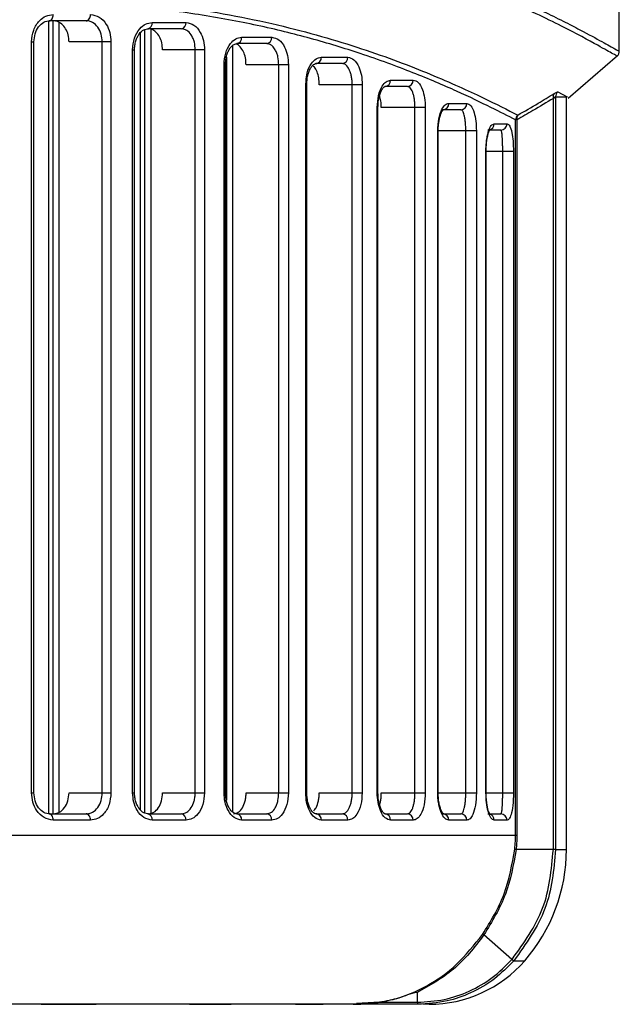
# Model space of a CAD drawing. Header units: millimetres. Extents: x 131 to 434, y 5 to 217.
# Tile 5 of 10: x 236 to 264, y 8 to 55. Entities that reach past the tile are written whole.
import ezdxf

# ---------------------------------------------------------------- set-up
doc = ezdxf.new("R2010")
doc.units = ezdxf.units.MM

msp = doc.modelspace()

# ---------------------------------------------------------------- linework, layer by layer
at = {"color": 7, "linetype": 'Continuous', "lineweight": 25}
for p, q in [((263.959, 53.121), (263.959, 83.181)), ((236.983, 54.543), (236.983, 17.094)), ((238.772, 54.556), (237.019, 54.556)), ((237.186, 54.556), (237.186, 17.081)), ((237.479, 54.476), (237.479, 17.152)), ((241.89, 54.478), (243.485, 54.478)), ((241.326, 53.979), (241.326, 17.28)), ((241.529, 54.138), (241.529, 17.121)), ((243.264, 54.178), (241.676, 54.178)), ((241.822, 54.159), (241.822, 17.081)), ((236.188, 18.081), (236.188, 53.556)), ((236.188, 53.556), (236.302, 53.556)), ((236.302, 18.081), (236.302, 53.556)), ((239.94, 53.556), (237.958, 53.556)), ((239.524, 18.081), (239.524, 53.556)), ((239.94, 53.556), (239.94, 18.081)), ((246.114, 53.777), (247.542, 53.777)), ((240.961, 18.081), (240.961, 53.178)), ((240.961, 53.178), (241.052, 53.178)), ((241.052, 18.081), (241.052, 53.178)), ((244.36, 53.178), (242.377, 53.178)), ((243.922, 18.081), (243.922, 53.178)), ((244.36, 53.178), (244.36, 18.081)), ((245.686, 53.378), (245.686, 17.18)), ((247.302, 53.477), (245.881, 53.477)), ((245.393, 52.837), (245.393, 17.721)), ((249.877, 52.834), (251.131, 52.834)), ((261.541, 50.907), (263.88, 52.915)), ((245.28, 18.081), (245.28, 52.477)), ((245.28, 52.477), (245.35, 52.477)), ((245.35, 18.081), (245.35, 52.477)), ((248.322, 52.477), (246.324, 52.477)), ((247.866, 18.081), (247.866, 52.477)), ((248.322, 52.477), (248.322, 18.081)), ((250.873, 52.534), (249.625, 52.534)), ((249.139, 51.534), (249.161, 51.703)), ((253.153, 51.752), (254.22, 51.752)), ((249.139, 18.081), (249.139, 51.534)), ((249.139, 51.534), (249.191, 51.534)), ((249.191, 18.081), (249.191, 51.534)), ((251.811, 51.534), (249.782, 51.534)), ((251.338, 18.081), (251.338, 51.534)), ((251.811, 51.534), (251.811, 18.081)), ((253.948, 51.452), (252.886, 51.452)), ((261.054, 51.192), (261.491, 50.963)), ((260.842, 15.395), (260.842, 50.892)), ((260.949, 50.966), (260.949, 15.395)), ((260.949, 50.966), (261.491, 50.963)), ((261.459, 15.395), (261.459, 50.962)), ((261.496, 50.96), (261.459, 50.96)), ((261.494, 50.962), (261.491, 50.963)), ((252.519, 18.081), (252.519, 50.452)), ((252.519, 50.452), (252.554, 50.452)), ((252.554, 18.081), (252.554, 50.452)), ((254.791, 50.452), (252.713, 50.452)), ((254.304, 18.081), (254.304, 50.452)), ((254.791, 50.452), (254.791, 18.081)), ((256.473, 50.355), (255.619, 50.355)), ((255.9, 50.655), (256.758, 50.655)), ((259.056, 16.081), (259.056, 49.875)), ((259.118, 49.875), (259.056, 49.875)), ((259.118, 49.875), (259.118, 16.081)), ((255.379, 18.081), (255.379, 49.355)), ((257.206, 49.355), (255.379, 49.355)), ((255.401, 18.081), (255.401, 49.355)), ((256.707, 18.081), (256.707, 49.355)), ((257.206, 49.355), (257.206, 18.081)), ((258.363, 49.387), (257.754, 49.387)), ((258.045, 49.687), (258.657, 49.687)), ((257.657, 18.081), (257.657, 48.387)), ((258.957, 48.387), (257.657, 48.387)), ((257.668, 18.081), (257.668, 48.387)), ((258.45, 18.081), (258.45, 48.387)), ((258.957, 48.387), (258.957, 18.081)), ((236.188, 18.081), (236.302, 18.081)), ((237.958, 18.081), (239.94, 18.081)), ((240.961, 18.081), (241.052, 18.081)), ((242.377, 18.081), (244.36, 18.081)), ((245.28, 18.081), (245.35, 18.081)), ((246.324, 18.081), (248.322, 18.081)), ((249.139, 18.081), (249.191, 18.081)), ((249.782, 18.081), (251.811, 18.081)), ((252.519, 18.081), (252.554, 18.081)), ((252.713, 18.081), (254.791, 18.081)), ((255.379, 18.081), (257.206, 18.081)), ((257.657, 18.081), (258.957, 18.081)), ((237.019, 17.081), (238.772, 17.081)), ((238.971, 16.781), (237.21, 16.781)), ((241.676, 17.081), (243.264, 17.081)), ((243.485, 16.781), (241.89, 16.781)), ((245.881, 17.081), (247.302, 17.081)), ((247.542, 16.781), (246.114, 16.781)), ((249.625, 17.081), (250.873, 17.081)), ((251.131, 16.781), (249.877, 16.781)), ((252.886, 17.081), (253.948, 17.081)), ((254.22, 16.781), (253.153, 16.781)), ((255.619, 17.081), (256.473, 17.081)), ((256.758, 16.781), (255.9, 16.781)), ((257.754, 17.081), (258.363, 17.081)), ((258.657, 16.781), (258.045, 16.781)), ((135.8, 16.081), (259.118, 16.081)), ((260.842, 15.395), (259.082, 15.395)), ((258.886, 10.2), (257.564, 11.362)), ((258.974, 10.14), (259.491, 10.14)), ((254.417, 8.179), (254.417, 8.639)), ((238.768, 8.081), (231.047, 8.081)), ((237.414, 8.087), (238.929, 8.087)), ((244.927, 8.081), (239.236, 8.081)), ((244.337, 8.087), (245.469, 8.087)), ((245.446, 8.087), (245.469, 8.087)), ((245.576, 8.082), (245.6, 8.081)), ((245.607, 8.083), (245.6, 8.081)), ((249.01, 8.081), (245.6, 8.081)), ((249.212, 8.087), (249.911, 8.087)), ((254.417, 8.081), (249.86, 8.081)), ((252.62, 8.179), (251.535, 8.123)), ((252.62, 8.179), (254.417, 8.179)), ((254.967, 8.081), (254.674, 8.081))]:
    msp.add_line(p, q, dxfattribs=at)
at = {"color": 7, "linetype": 'Continuous', "lineweight": 25, "flags": 128}
for points in [[(237.019, 54.556), (237.057, 54.562), (237.092, 54.579), (237.125, 54.607), (237.154, 54.644), (237.178, 54.69), (237.196, 54.741), (237.206, 54.798), (237.21, 54.856)], [(238.772, 54.556), (238.811, 54.562), (238.848, 54.579), (238.883, 54.607), (238.913, 54.644), (238.938, 54.69), (238.956, 54.741), (238.967, 54.798), (238.971, 54.856)], [(237.21, 16.781), (237.206, 16.84), (237.196, 16.896), (237.178, 16.948), (237.154, 16.993), (237.125, 17.031), (237.092, 17.058), (237.057, 17.075), (237.019, 17.081)], [(238.971, 16.781), (238.967, 16.84), (238.956, 16.896), (238.938, 16.948), (238.913, 16.993), (238.883, 17.031), (238.848, 17.058), (238.811, 17.075), (238.772, 17.081)]]:
    msp.add_lwpolyline(points, dxfattribs=at)
at = {"color": 7, "linetype": 'Continuous', "lineweight": 25}
for centre, radius, start, end in [((241.624, 54.441), 0.268, 281.2271, 7.9558), ((243.217, 54.444), 0.27, 279.9517, 7.3116), ((245.843, 53.748), 0.273, 277.9885, 6.211), ((247.269, 53.75), 0.275, 276.9905, 5.5967), ((249.599, 52.812), 0.279, 275.455, 4.573), ((250.85, 52.815), 0.281, 274.6765, 4.0148), ((252.868, 51.737), 0.285, 273.4856, 3.1057), ((253.933, 51.739), 0.287, 272.8876, 2.6222), ((261.252, 50.963), 0.303, 130.8393, 179.4872), ((261.078, 50.967), 0.248, 142.1096, 197.4224), ((255.609, 50.645), 0.291, 271.9869, 1.8578), ((256.465, 50.647), 0.293, 271.5452, 1.466), ((259.361, 49.871), 0.305, 131.0179, 179.1066), ((259.368, 49.945), 0.259, 143.0531, 195.5656), ((257.746, 49.685), 0.299, 283.7287, 0.537), ((258.36, 49.684), 0.297, 270.6096, 0.5969), ((241.624, 16.818), 0.268, 352.0442, 78.7729), ((243.217, 16.815), 0.27, 352.6884, 80.0483), ((245.843, 16.811), 0.273, 353.789, 82.0115), ((247.269, 16.808), 0.275, 354.4033, 83.0095), ((249.599, 16.803), 0.279, 355.427, 84.545), ((250.85, 16.801), 0.281, 355.9852, 85.3235), ((252.868, 16.797), 0.285, 356.8943, 86.5144), ((253.933, 16.794), 0.287, 357.3778, 87.1124), ((255.609, 16.791), 0.291, 358.1422, 88.0131), ((256.465, 16.789), 0.293, 358.534, 88.4548), ((257.747, 16.785), 0.298, 359.283, 74.6204), ((258.36, 16.784), 0.297, 359.4031, 89.3904), ((253.459, 15.395), 8, 318.9396, 0), ((254.967, 14.081), 6, 270, 318.9396), ((259.704, 11.141), 1.239, 228.9884, 233.8751), ((254.71, 8.167), 0.284, 177.5907, 197.5665)]:
    msp.add_arc(centre, radius, start, end, dxfattribs=at)
for points, knots in [([(175.996, 57.275), (177.255, 57.149), (179.772, 56.896), (183.661, 56.569), (187.56, 56.31), (191.505, 56.128), (195.441, 56.035), (199.404, 56.034), (203.365, 56.127), (206.924, 56.289), (210.153, 56.494), (213.027, 56.715), (215.403, 56.927), (217.269, 57.108), (218.549, 57.236), (219.819, 57.368), (221.125, 57.507), (222.8, 57.689), (224.495, 57.875), (226.311, 58.076), (227.932, 58.251), (229.691, 58.436), (231.369, 58.601), (233.075, 58.756), (234.716, 58.886), (237.252, 59.051), (240.519, 59.159), (244.391, 59.062), (247.27, 58.786), (249.344, 58.472), (250.72, 58.219), (252.035, 57.932), (253.287, 57.616), (254.455, 57.284), (255.586, 56.927), (256.824, 56.497), (258.096, 56.006), (259.326, 55.484), (260.389, 54.995), (261.321, 54.538), (262.311, 54.026), (263.19, 53.544), (263.837, 53.183), (263.918, 53.142), (263.959, 53.121)], [0, 0, 0, 0, 0.031417, 0.062805, 0.094825, 0.12527, 0.156809, 0.188059, 0.218909, 0.250625, 0.272858, 0.296511, 0.320336, 0.331184, 0.342784, 0.352299, 0.363111, 0.375852, 0.395079, 0.406938, 0.423449, 0.438066, 0.454322, 0.469348, 0.485518, 0.5008, 0.542618, 0.583504, 0.625019, 0.642666, 0.660632, 0.678471, 0.696206, 0.714268, 0.731235, 0.750226, 0.777188, 0.801645, 0.826009, 0.850715, 0.875387, 0.917528, 0.958008, 1, 1, 1, 1]), ([(263.826, 52.908), (263.799, 52.922), (263.74, 52.952), (262.935, 53.403), (261.36, 54.263), (258.762, 55.505), (255.622, 56.713), (252.187, 57.697), (248.664, 58.396), (244.74, 58.823), (240.451, 58.941), (235.814, 58.765), (230.879, 58.336), (225.699, 57.771), (219.705, 57.095), (212.838, 56.415), (205.096, 55.878), (199.853, 55.813), (197.23, 55.78)], [0, 0, 0, 0, 0.049457, 0.105218, 0.179498, 0.254475, 0.329028, 0.384984, 0.441172, 0.496749, 0.552121, 0.607871, 0.664032, 0.719767, 0.775457, 0.850305, 0.925095, 1, 1, 1, 1]), ([(259.056, 49.875), (258.7, 50.059), (257.989, 50.425), (256.339, 51.214), (254.282, 52.095), (251.936, 52.962), (249.441, 53.725), (246.886, 54.356), (244.12, 54.872), (241.106, 55.251), (238.05, 55.445), (235.027, 55.496), (232.05, 55.437), (228.992, 55.27), (225.925, 55.041), (222.616, 54.758), (219.095, 54.444), (215.398, 54.128), (211.866, 53.859), (208.329, 53.632), (204.703, 53.46), (201.051, 53.354), (197.316, 53.316), (193.431, 53.36), (189.376, 53.491), (186.145, 53.661), (183.746, 53.816), (182.194, 53.925), (180.705, 54.038), (179.229, 54.156), (177.658, 54.287), (175.809, 54.447), (173.94, 54.611), (172.298, 54.756), (170.838, 54.884), (169.392, 55.004), (167.842, 55.126), (166.323, 55.236), (164.424, 55.354), (162.149, 55.457), (159.57, 55.492), (157.208, 55.447), (155.044, 55.332), (153.088, 55.158), (151.199, 54.916), (149.42, 54.619), (147.703, 54.267), (146.142, 53.889), (144.622, 53.464), (143.127, 52.995), (141.667, 52.478), (140.306, 51.947), (139.123, 51.446), (138.082, 50.974), (137.192, 50.549), (136.432, 50.17), (136.05, 49.973), (135.862, 49.875)], [0, 0, 0, 0, 0.031376, 0.06261, 0.093948, 0.125308, 0.150957, 0.175668, 0.200471, 0.225133, 0.250207, 0.270852, 0.291012, 0.31235, 0.332308, 0.350665, 0.375021, 0.397266, 0.417241, 0.437488, 0.458941, 0.479766, 0.499972, 0.522602, 0.546008, 0.569411, 0.578446, 0.587908, 0.596662, 0.604794, 0.614191, 0.624852, 0.638292, 0.648473, 0.655397, 0.665722, 0.675943, 0.685256, 0.695424, 0.713614, 0.731488, 0.749629, 0.765241, 0.780735, 0.796054, 0.812161, 0.827199, 0.843417, 0.857834, 0.874605, 0.893384, 0.91111, 0.929488, 0.946749, 0.964425, 0.982421, 1, 1, 1, 1]), ([(197.24, 53.587), (199.679, 53.613), (204.579, 53.665), (211.824, 54.087), (218.869, 54.664), (225.623, 55.274), (231.992, 55.719), (237.893, 55.739), (243.23, 55.295), (247.917, 54.407), (251.909, 53.25), (255.142, 52.019), (257.671, 50.864), (258.664, 50.355), (259.161, 50.101)], [0, 0, 0, 0, 0.082766, 0.166311, 0.249538, 0.332695, 0.416463, 0.499377, 0.58239, 0.66618, 0.749386, 0.832914, 0.916439, 1, 1, 1, 1]), ([(236.188, 53.556), (236.207, 53.748), (236.247, 54.131), (236.524, 54.557), (236.86, 54.811), (237.093, 54.841), (237.21, 54.856)], [0, 0, 0, 0, 0.279515, 0.558817, 0.778892, 1, 1, 1, 1]), ([(236.302, 53.556), (236.313, 53.689), (236.336, 53.956), (236.511, 54.289), (236.761, 54.522), (236.956, 54.548), (237.054, 54.561)], [0, 0, 0, 0, 0.24482, 0.492883, 0.744281, 1, 1, 1, 1]), ([(237.958, 53.556), (237.95, 53.669), (237.934, 53.893), (237.806, 54.193), (237.618, 54.419), (237.409, 54.539), (237.269, 54.551), (237.214, 54.556)], [0, 0, 0, 0, 0.21436, 0.428718, 0.643147, 0.857783, 1, 1, 1, 1]), ([(239.524, 53.556), (239.513, 53.683), (239.492, 53.938), (239.326, 54.271), (239.12, 54.461), (238.927, 54.544), (238.824, 54.552), (238.772, 54.556)], [0, 0, 0, 0, 0.240739, 0.48737, 0.739983, 0.869217, 1, 1, 1, 1]), ([(238.971, 54.856), (239.114, 54.832), (239.399, 54.783), (239.716, 54.437), (239.906, 54.008), (239.929, 53.707), (239.94, 53.556)], [0, 0, 0, 0, 0.279617, 0.558938, 0.778949, 1, 1, 1, 1]), ([(240.961, 53.178), (240.979, 53.369), (241.015, 53.751), (241.265, 54.178), (241.571, 54.433), (241.783, 54.463), (241.89, 54.478)], [0, 0, 0, 0, 0.27955, 0.558855, 0.778907, 1, 1, 1, 1]), ([(243.485, 54.478), (243.614, 54.454), (243.872, 54.405), (244.158, 54.059), (244.329, 53.63), (244.349, 53.329), (244.36, 53.178)], [0, 0, 0, 0, 0.279616, 0.558944, 0.778953, 1, 1, 1, 1]), ([(241.052, 53.178), (241.056, 53.253), (241.062, 53.402), (241.111, 53.608), (241.182, 53.789), (241.301, 53.985), (241.484, 54.155), (241.639, 54.174), (241.715, 54.183)], [0, 0, 0, 0, 0.137585, 0.271577, 0.401412, 0.528337, 0.77003, 1, 1, 1, 1]), ([(242.377, 53.178), (242.37, 53.29), (242.355, 53.515), (242.241, 53.814), (242.071, 54.041), (241.883, 54.161), (241.757, 54.173), (241.707, 54.178)], [0, 0, 0, 0, 0.214281, 0.428554, 0.643031, 0.857851, 1, 1, 1, 1]), ([(243.922, 53.178), (243.914, 53.302), (243.901, 53.493), (243.821, 53.728), (243.711, 53.936), (243.524, 54.133), (243.351, 54.163), (243.264, 54.178)], [0, 0, 0, 0, 0.235859, 0.364853, 0.500903, 0.75041, 1, 1, 1, 1]), ([(245.28, 52.477), (245.296, 52.669), (245.328, 53.052), (245.555, 53.478), (245.829, 53.732), (246.019, 53.762), (246.114, 53.777)], [0, 0, 0, 0, 0.279526, 0.558819, 0.778889, 1, 1, 1, 1]), ([(247.542, 53.777), (247.657, 53.753), (247.886, 53.705), (248.141, 53.36), (248.295, 52.931), (248.313, 52.629), (248.322, 52.477)], [0, 0, 0, 0, 0.279672, 0.559029, 0.778999, 1, 1, 1, 1]), ([(245.35, 52.477), (245.354, 52.561), (245.361, 52.724), (245.412, 52.945), (245.483, 53.131), (245.594, 53.317), (245.749, 53.464), (245.867, 53.476), (245.923, 53.482)], [0, 0, 0, 0, 0.150751, 0.293799, 0.428995, 0.55721, 0.791088, 1, 1, 1, 1]), ([(246.324, 52.477), (246.318, 52.588), (246.305, 52.811), (246.205, 53.109), (246.057, 53.332), (245.92, 53.443), (245.839, 53.456), (245.824, 53.459)], [0, 0, 0, 0, 0.235268, 0.470482, 0.70723, 0.947016, 1, 1, 1, 1]), ([(247.866, 52.477), (247.858, 52.604), (247.847, 52.799), (247.777, 53.033), (247.694, 53.214), (247.586, 53.357), (247.448, 53.457), (247.354, 53.47), (247.302, 53.477)], [0, 0, 0, 0, 0.239104, 0.366866, 0.499941, 0.684152, 0.825717, 1, 1, 1, 1]), ([(263.854, 52.893), (263.87, 52.908), (263.901, 52.938), (263.934, 52.995), (263.955, 53.057), (263.958, 53.1), (263.959, 53.121)], [0, 0, 0, 0, 0.24708, 0.5, 0.75292, 1, 1, 1, 1]), ([(249.161, 51.703), (249.172, 51.837), (249.2, 52.163), (249.386, 52.539), (249.627, 52.79), (249.793, 52.82), (249.877, 52.834)], [0, 0, 0, 0, 0.213167, 0.518079, 0.758487, 1, 1, 1, 1]), ([(251.131, 52.834), (251.23, 52.811), (251.428, 52.764), (251.651, 52.424), (251.786, 51.994), (251.803, 51.688), (251.811, 51.534)], [0, 0, 0, 0, 0.279783, 0.558981, 0.779119, 1, 1, 1, 1]), ([(249.191, 51.534), (249.195, 51.624), (249.201, 51.799), (249.251, 52.03), (249.311, 52.204), (249.357, 52.282), (249.375, 52.313)], [0, 0, 0, 0, 0.296147, 0.573775, 0.833157, 1, 1, 1, 1]), ([(249.375, 52.313), (249.382, 52.328), (249.435, 52.427), (249.546, 52.527), (249.631, 52.536), (249.671, 52.539)], [0, 0, 0, 0, 0.084859, 0.576612, 1, 1, 1, 1]), ([(249.782, 51.534), (249.777, 51.644), (249.766, 51.863), (249.682, 52.152), (249.582, 52.354), (249.503, 52.414), (249.475, 52.435)], [0, 0, 0, 0, 0.281426, 0.562683, 0.848688, 1, 1, 1, 1]), ([(251.338, 51.534), (251.336, 51.601), (251.332, 51.736), (251.304, 51.927), (251.261, 52.103), (251.183, 52.305), (251.087, 52.438), (250.974, 52.519), (250.913, 52.528), (250.873, 52.534)], [0, 0, 0, 0, 0.123987, 0.250763, 0.371542, 0.500723, 0.749764, 0.835937, 1, 1, 1, 1]), ([(252.519, 50.452), (252.532, 50.648), (252.558, 51.04), (252.735, 51.464), (252.942, 51.709), (253.083, 51.738), (253.153, 51.752)], [0, 0, 0, 0, 0.279346, 0.558547, 0.778834, 1, 1, 1, 1]), ([(254.22, 51.752), (254.303, 51.729), (254.467, 51.684), (254.654, 51.351), (254.77, 50.92), (254.784, 50.608), (254.791, 50.452)], [0, 0, 0, 0, 0.280006, 0.559267, 0.779348, 1, 1, 1, 1]), ([(252.554, 50.452), (252.558, 50.545), (252.564, 50.726), (252.609, 50.965), (252.667, 51.154), (252.751, 51.335), (252.811, 51.393), (252.85, 51.43)], [0, 0, 0, 0, 0.198393, 0.384416, 0.558453, 0.72043, 1, 1, 1, 1]), ([(252.85, 51.43), (252.851, 51.432), (252.887, 51.476), (252.911, 51.467), (252.934, 51.457)], [0, 0, 0, 0, 0.0401093, 1, 1, 1, 1]), ([(254.304, 50.452), (254.303, 50.521), (254.3, 50.659), (254.277, 50.854), (254.243, 51.031), (254.183, 51.231), (254.108, 51.361), (254.023, 51.439), (253.977, 51.447), (253.948, 51.452)], [0, 0, 0, 0, 0.123565, 0.250627, 0.3708, 0.500609, 0.749742, 0.842024, 1, 1, 1, 1]), ([(260.883, 51.119), (260.929, 51.146), (261.012, 51.194), (261.041, 51.193), (261.054, 51.192)], [0, 0, 0, 0, 0.559916, 1, 1, 1, 1]), ([(252.713, 50.452), (252.71, 50.56), (252.702, 50.771), (252.656, 50.948), (252.633, 51.036)], [0, 0, 0, 0, 0.507013, 1, 1, 1, 1]), ([(260.842, 50.892), (260.522, 50.696), (259.95, 50.345), (259.372, 50.019), (259.118, 49.875)], [0, 0, 0, 0, 0.5599951, 1, 1, 1, 1]), ([(259.161, 50.101), (259.484, 50.284), (260.061, 50.612), (260.632, 50.964), (260.883, 51.119)], [0, 0, 0, 0, 0.559996, 1, 1, 1, 1]), ([(260.949, 50.966), (260.945, 50.967), (260.938, 50.969), (260.906, 50.952), (260.868, 50.917), (260.842, 50.892)], [0, 0, 0, 0, 0.234944, 0.475405, 1, 1, 1, 1]), ([(260.949, 50.966), (261.116, 50.965), (261.414, 50.964), (261.427, 50.962), (261.432, 50.962)], [0, 0, 0, 0, 0.560222, 1, 1, 1, 1]), ([(255.379, 49.355), (255.391, 49.555), (255.413, 49.955), (255.562, 50.376), (255.731, 50.614), (255.844, 50.641), (255.9, 50.655)], [0, 0, 0, 0, 0.279102, 0.5583904, 0.778951, 1, 1, 1, 1]), ([(255.401, 49.355), (255.403, 49.418), (255.405, 49.548), (255.426, 49.741), (255.458, 49.926), (255.503, 50.092), (255.553, 50.224), (255.623, 50.352), (255.651, 50.357), (255.67, 50.36)], [0, 0, 0, 0, 0.101139, 0.209837, 0.325307, 0.447672, 0.576223, 0.711384, 1, 1, 1, 1]), ([(256.707, 49.355), (256.706, 49.426), (256.704, 49.571), (256.688, 49.77), (256.665, 49.949), (256.625, 50.144), (256.562, 50.317), (256.503, 50.342), (256.473, 50.355)], [0, 0, 0, 0, 0.123002, 0.250817, 0.37005, 0.500996, 0.750291, 1, 1, 1, 1]), ([(256.758, 50.655), (256.821, 50.633), (256.949, 50.59), (257.094, 50.267), (257.188, 49.834), (257.2, 49.515), (257.206, 49.355)], [0, 0, 0, 0, 0.280204, 0.559819, 0.77962, 1, 1, 1, 1]), ([(257.657, 48.387), (257.658, 48.479), (257.662, 48.664), (257.689, 48.922), (257.73, 49.154), (257.8, 49.411), (257.908, 49.638), (257.999, 49.671), (258.045, 49.687)], [0, 0, 0, 0, 0.124338, 0.250394, 0.373787, 0.500791, 0.750444, 1, 1, 1, 1]), ([(257.741, 49.115), (257.742, 49.116), (257.753, 49.18), (257.79, 49.299), (257.836, 49.397), (257.823, 49.392), (257.82, 49.391)], [0, 0, 0, 0, 0.004676, 0.296244, 0.836006, 1, 1, 1, 1]), ([(258.45, 48.387), (258.45, 48.462), (258.449, 48.616), (258.443, 48.822), (258.435, 49.002), (258.421, 49.192), (258.398, 49.353), (258.375, 49.376), (258.363, 49.387)], [0, 0, 0, 0, 0.121979, 0.251107, 0.369091, 0.501756, 0.750864, 1, 1, 1, 1]), ([(258.657, 49.687), (258.699, 49.667), (258.783, 49.627), (258.88, 49.319), (258.945, 48.887), (258.953, 48.554), (258.957, 48.387)], [0, 0, 0, 0, 0.279472, 0.55892, 0.779703, 1, 1, 1, 1]), ([(257.668, 48.387), (257.67, 48.484), (257.674, 48.674), (257.703, 48.927), (257.729, 49.054), (257.741, 49.115)], [0, 0, 0, 0, 0.350084, 0.684793, 1, 1, 1, 1]), ([(237.21, 16.781), (237.062, 16.805), (236.765, 16.854), (236.428, 17.2), (236.224, 17.628), (236.2, 17.93), (236.188, 18.081)], [0, 0, 0, 0, 0.279638, 0.558979, 0.778971, 1, 1, 1, 1]), ([(237.054, 17.076), (236.956, 17.089), (236.761, 17.115), (236.511, 17.348), (236.336, 17.681), (236.313, 17.948), (236.302, 18.081)], [0, 0, 0, 0, 0.255394, 0.5069, 0.754744, 1, 1, 1, 1]), ([(237.214, 17.081), (237.312, 17.096), (237.508, 17.126), (237.753, 17.357), (237.924, 17.688), (237.947, 17.95), (237.958, 18.081)], [0, 0, 0, 0, 0.250054, 0.499886, 0.749229, 1, 1, 1, 1]), ([(238.772, 17.081), (238.824, 17.085), (238.927, 17.093), (239.12, 17.177), (239.326, 17.367), (239.492, 17.699), (239.513, 17.955), (239.524, 18.081)], [0, 0, 0, 0, 0.130783, 0.260017, 0.51263, 0.759261, 1, 1, 1, 1]), ([(239.94, 18.081), (239.922, 17.89), (239.885, 17.507), (239.627, 17.081), (239.308, 16.826), (239.084, 16.796), (238.971, 16.781)], [0, 0, 0, 0, 0.279545, 0.558845, 0.778901, 1, 1, 1, 1]), ([(241.89, 16.781), (241.755, 16.806), (241.485, 16.854), (241.179, 17.201), (240.994, 17.63), (240.972, 17.93), (240.961, 18.081)], [0, 0, 0, 0, 0.279609, 0.558932, 0.778947, 1, 1, 1, 1]), ([(241.715, 17.076), (241.64, 17.085), (241.485, 17.104), (241.302, 17.274), (241.182, 17.47), (241.111, 17.65), (241.062, 17.857), (241.056, 18.006), (241.052, 18.081)], [0, 0, 0, 0, 0.229515, 0.471416, 0.597965, 0.728089, 0.861817, 1, 1, 1, 1]), ([(241.707, 17.081), (241.795, 17.096), (241.972, 17.126), (242.193, 17.357), (242.346, 17.688), (242.367, 17.95), (242.377, 18.081)], [0, 0, 0, 0, 0.250053, 0.499889, 0.749235, 1, 1, 1, 1]), ([(243.264, 17.081), (243.351, 17.096), (243.526, 17.126), (243.742, 17.355), (243.861, 17.628), (243.914, 17.879), (243.92, 18.013), (243.922, 18.081)], [0, 0, 0, 0, 0.249768, 0.499583, 0.743236, 0.870106, 1, 1, 1, 1]), ([(244.36, 18.081), (244.343, 17.89), (244.31, 17.507), (244.077, 17.081), (243.79, 16.827), (243.587, 16.796), (243.485, 16.781)], [0, 0, 0, 0, 0.279541, 0.558846, 0.778904, 1, 1, 1, 1]), ([(246.114, 16.781), (245.994, 16.805), (245.752, 16.854), (245.477, 17.2), (245.31, 17.629), (245.29, 17.93), (245.28, 18.081)], [0, 0, 0, 0, 0.279637, 0.558962, 0.778961, 1, 1, 1, 1]), ([(245.923, 17.076), (245.868, 17.082), (245.749, 17.094), (245.594, 17.241), (245.483, 17.427), (245.412, 17.612), (245.361, 17.834), (245.354, 17.997), (245.35, 18.081)], [0, 0, 0, 0, 0.20838, 0.442414, 0.570479, 0.705886, 0.848604, 1, 1, 1, 1]), ([(245.73, 17.081), (245.807, 17.096), (245.963, 17.126), (246.161, 17.354), (246.27, 17.632), (246.317, 17.883), (246.322, 18.016), (246.324, 18.081)], [0, 0, 0, 0, 0.2497726, 0.4993208, 0.7483866, 0.8749421, 1, 1, 1, 1]), ([(247.302, 17.081), (247.376, 17.096), (247.525, 17.125), (247.683, 17.32), (247.777, 17.526), (247.847, 17.76), (247.858, 17.954), (247.866, 18.081)], [0, 0, 0, 0, 0.250294, 0.499677, 0.632828, 0.760678, 1, 1, 1, 1]), ([(248.322, 18.081), (248.307, 17.889), (248.278, 17.504), (248.069, 17.079), (247.813, 16.826), (247.633, 16.796), (247.542, 16.781)], [0, 0, 0, 0, 0.279538, 0.558771, 0.778875, 1, 1, 1, 1]), ([(249.877, 16.781), (249.771, 16.805), (249.56, 16.852), (249.316, 17.195), (249.166, 17.625), (249.148, 17.929), (249.139, 18.081)], [0, 0, 0, 0, 0.279723, 0.559074, 0.779023, 1, 1, 1, 1]), ([(249.374, 17.304), (249.356, 17.334), (249.311, 17.412), (249.252, 17.585), (249.201, 17.816), (249.195, 17.991), (249.191, 18.081)], [0, 0, 0, 0, 0.1637781, 0.4238578, 0.7015134, 1, 1, 1, 1]), ([(249.519, 17.226), (249.557, 17.269), (249.655, 17.375), (249.734, 17.629), (249.776, 17.881), (249.78, 18.015), (249.782, 18.081)], [0, 0, 0, 0, 0.248872, 0.622757, 0.812592, 1, 1, 1, 1]), ([(250.873, 17.081), (250.913, 17.087), (250.974, 17.096), (251.087, 17.178), (251.183, 17.311), (251.261, 17.513), (251.304, 17.689), (251.332, 17.88), (251.336, 18.015), (251.338, 18.081)], [0, 0, 0, 0, 0.164338, 0.250795, 0.499726, 0.628913, 0.749764, 0.876253, 1, 1, 1, 1]), ([(251.811, 18.081), (251.798, 17.887), (251.771, 17.498), (251.588, 17.074), (251.365, 16.825), (251.209, 16.796), (251.131, 16.781)], [0, 0, 0, 0, 0.279406, 0.558635, 0.778847, 1, 1, 1, 1]), ([(253.153, 16.781), (253.064, 16.804), (252.885, 16.85), (252.674, 17.187), (252.543, 17.619), (252.527, 17.927), (252.519, 18.081)], [0, 0, 0, 0, 0.279864, 0.55905, 0.779173, 1, 1, 1, 1]), ([(252.85, 17.102), (252.812, 17.139), (252.752, 17.198), (252.668, 17.378), (252.609, 17.567), (252.564, 17.807), (252.558, 17.988), (252.554, 18.081)], [0, 0, 0, 0, 0.279673, 0.441712, 0.615429, 0.800914, 1, 1, 1, 1]), ([(252.633, 17.498), (252.635, 17.503), (252.655, 17.557), (252.681, 17.685), (252.709, 17.877), (252.712, 18.013), (252.713, 18.081)], [0, 0, 0, 0, 0.031104, 0.35193, 0.677029, 1, 1, 1, 1]), ([(253.948, 17.081), (253.977, 17.086), (254.023, 17.095), (254.108, 17.172), (254.183, 17.303), (254.243, 17.503), (254.277, 17.68), (254.3, 17.874), (254.303, 18.013), (254.304, 18.081)], [0, 0, 0, 0, 0.1582303, 0.2507456, 0.4998647, 0.6296523, 0.7498724, 0.876661, 1, 1, 1, 1]), ([(254.791, 18.081), (254.78, 17.883), (254.757, 17.488), (254.6, 17.066), (254.415, 16.824), (254.285, 16.795), (254.22, 16.781)], [0, 0, 0, 0, 0.279191, 0.558475, 0.778895, 1, 1, 1, 1]), ([(255.9, 16.781), (255.836, 16.799), (255.709, 16.833), (255.564, 17.07), (255.473, 17.329), (255.421, 17.559), (255.386, 17.813), (255.382, 17.992), (255.379, 18.081)], [0, 0, 0, 0, 0.249552, 0.498725, 0.624906, 0.749015, 0.874961, 1, 1, 1, 1]), ([(255.67, 17.076), (255.662, 17.074), (255.645, 17.069), (255.568, 17.176), (255.5, 17.352), (255.45, 17.545), (255.41, 17.793), (255.404, 17.983), (255.401, 18.081)], [0, 0, 0, 0, 0.199019, 0.428849, 0.557624, 0.69518, 0.842338, 1, 1, 1, 1]), ([(256.473, 17.081), (256.503, 17.094), (256.562, 17.119), (256.625, 17.292), (256.665, 17.488), (256.688, 17.667), (256.704, 17.866), (256.706, 18.01), (256.707, 18.081)], [0, 0, 0, 0, 0.249935, 0.499589, 0.630551, 0.749861, 0.877305, 1, 1, 1, 1]), ([(257.206, 18.081), (257.196, 17.878), (257.177, 17.472), (257.052, 17.055), (256.908, 16.822), (256.808, 16.795), (256.758, 16.781)], [0, 0, 0, 0, 0.278874, 0.558391, 0.779184, 1, 1, 1, 1]), ([(258.045, 16.781), (257.994, 16.802), (257.891, 16.843), (257.761, 17.159), (257.673, 17.593), (257.662, 17.918), (257.657, 18.081)], [0, 0, 0, 0, 0.2794735, 0.5593888, 0.7795177, 1, 1, 1, 1]), ([(257.824, 17.074), (257.826, 17.073), (257.839, 17.068), (257.795, 17.148), (257.747, 17.319), (257.707, 17.517), (257.675, 17.777), (257.67, 17.978), (257.668, 18.081)], [0, 0, 0, 0, 0.061559, 0.332629, 0.483659, 0.644878, 0.816895, 1, 1, 1, 1]), ([(258.363, 17.081), (258.375, 17.093), (258.398, 17.116), (258.421, 17.278), (258.435, 17.468), (258.443, 17.648), (258.449, 17.854), (258.45, 18.007), (258.45, 18.081)], [0, 0, 0, 0, 0.249407, 0.499472, 0.6321, 0.750123, 0.878575, 1, 1, 1, 1]), ([(258.957, 18.081), (258.95, 17.871), (258.937, 17.448), (258.852, 17.04), (258.757, 16.819), (258.69, 16.794), (258.657, 16.781)], [0, 0, 0, 0, 0.278494, 0.558694, 0.779775, 1, 1, 1, 1]), ([(249.671, 17.076), (249.632, 17.08), (249.547, 17.088), (249.435, 17.188), (249.382, 17.289), (249.374, 17.304)], [0, 0, 0, 0, 0.4204706, 0.9105664, 1, 1, 1, 1]), ([(252.934, 17.076), (252.911, 17.067), (252.887, 17.057), (252.852, 17.101), (252.85, 17.102)], [0, 0, 0, 0, 0.9624, 1, 1, 1, 1]), ([(259.02, 15.42), (259.032, 15.543), (259.052, 15.762), (259.055, 15.984), (259.056, 16.081)], [0, 0, 0, 0, 0.559889, 1, 1, 1, 1]), ([(259.118, 16.081), (259.116, 15.952), (259.113, 15.722), (259.091, 15.495), (259.082, 15.395)], [0, 0, 0, 0, 0.559895, 1, 1, 1, 1]), ([(257.501, 11.383), (257.881, 12.004), (258.644, 13.253), (258.895, 14.695), (259.02, 15.42)], [0, 0, 0, 0, 0.497857, 1, 1, 1, 1]), ([(259.082, 15.395), (258.955, 14.674), (258.702, 13.234), (257.943, 11.986), (257.564, 11.362)], [0, 0, 0, 0, 0.500523, 1, 1, 1, 1]), ([(258.891, 10.206), (259.452, 10.982), (260.573, 12.534), (260.753, 14.441), (260.842, 15.395)], [0, 0, 0, 0, 0.499783, 1, 1, 1, 1]), ([(260.949, 15.395), (260.86, 14.437), (260.68, 12.506), (259.546, 10.933), (258.974, 10.14)], [0, 0, 0, 0, 0.4958843, 1, 1, 1, 1]), ([(259.082, 15.395), (259.067, 15.399), (259.037, 15.408), (259.026, 15.416), (259.02, 15.42)], [0, 0, 0, 0, 0.500004, 1, 1, 1, 1]), ([(260.949, 15.395), (261.116, 15.395), (261.414, 15.395), (261.427, 15.395), (261.432, 15.395)], [0, 0, 0, 0, 0.5602219, 1, 1, 1, 1]), ([(251.385, 8.081), (251.703, 8.092), (252.352, 8.115), (253.583, 8.359), (254.878, 8.896), (256.307, 9.893), (257.103, 10.886), (257.501, 11.383)], [0, 0, 0, 0, 0.122676, 0.2506, 0.500254, 0.750018, 1, 1, 1, 1]), ([(257.564, 11.362), (257.339, 11.064), (256.889, 10.466), (255.872, 9.459), (255, 8.968), (254.416, 8.639)], [0, 0, 0, 0, 0.248472, 0.497414, 1, 1, 1, 1]), ([(257.564, 11.362), (257.549, 11.369), (257.521, 11.382), (257.507, 11.382), (257.501, 11.383)], [0, 0, 0, 0, 0.500001, 1, 1, 1, 1]), ([(254.426, 8.179), (254.847, 8.205), (255.688, 8.256), (256.889, 8.671), (257.994, 9.3), (258.588, 9.9), (258.886, 10.2)], [0, 0, 0, 0, 0.250248, 0.499608, 0.749248, 1, 1, 1, 1]), ([(258.97, 10.136), (258.679, 9.84), (258.077, 9.23), (256.988, 8.606), (255.76, 8.168), (254.905, 8.112), (254.439, 8.081)], [0, 0, 0, 0, 0.242093, 0.500473, 0.727595, 1, 1, 1, 1]), ([(258.886, 10.2), (258.886, 10.2), (258.886, 10.2), (258.886, 10.2), (258.886, 10.2), (258.886, 10.2), (258.886, 10.201), (258.887, 10.201), (258.887, 10.201), (258.888, 10.202), (258.889, 10.204), (258.89, 10.205), (258.891, 10.206)], [0, 0, 0, 0, 0.0062227, 0.0119764, 0.0177307, 0.0312944, 0.0555153, 0.0987668, 0.1760017, 0.3139211, 0.5602059, 1, 1, 1, 1]), ([(258.886, 10.2), (258.907, 10.183), (258.949, 10.149), (258.963, 10.14), (258.97, 10.136)], [0, 0, 0, 0, 0.500009, 1, 1, 1, 1]), ([(258.974, 10.14), (258.973, 10.139), (258.972, 10.138), (258.971, 10.136), (258.97, 10.136)], [0, 0, 0, 0, 0.559999, 1, 1, 1, 1]), ([(254.417, 8.639), (254.417, 8.639), (254.416, 8.64), (254.416, 8.64), (254.415, 8.641), (254.413, 8.642), (254.405, 8.642), (254.083, 8.587), (253.563, 8.343), (252.937, 8.234), (252.62, 8.179)], [0, 0, 0, 0, 0.001168, 0.001714, 0.002263, 0.003458, 0.004905, 0.014369, 0.500361, 1, 1, 1, 1]), ([(236.633, 8.081), (236.78, 8.082), (237.075, 8.084), (237.301, 8.086), (237.414, 8.087)], [0, 0, 0, 0, 0.50023, 1, 1, 1, 1]), ([(238.318, 8.081), (238.172, 8.081), (237.879, 8.081), (237.702, 8.081), (237.709, 8.081), (237.836, 8.081), (237.899, 8.081)], [0, 0, 0, 0, 0.280044, 0.55959, 0.779646, 1, 1, 1, 1]), ([(239.236, 8.081), (239.213, 8.081), (239.17, 8.081), (238.891, 8.081), (238.768, 8.081)], [0, 0, 0, 0, 0.559274, 1, 1, 1, 1]), ([(238.929, 8.087), (239.016, 8.086), (239.191, 8.084), (239.221, 8.082), (239.236, 8.081)], [0, 0, 0, 0, 0.499974, 1, 1, 1, 1]), ([(243.655, 8.081), (243.793, 8.082), (244.068, 8.084), (244.248, 8.086), (244.337, 8.087)], [0, 0, 0, 0, 0.50023, 1, 1, 1, 1]), ([(245.6, 8.081), (245.53, 8.081), (245.405, 8.081), (245.073, 8.081), (244.927, 8.081)], [0, 0, 0, 0, 0.559274, 1, 1, 1, 1]), ([(245.469, 8.087), (245.535, 8.086), (245.626, 8.085), (245.611, 8.083), (245.607, 8.083)], [0, 0, 0, 0, 0.718012, 1, 1, 1, 1]), ([(248.657, 8.081), (248.78, 8.082), (249.024, 8.084), (249.149, 8.086), (249.212, 8.087)], [0, 0, 0, 0, 0.50023, 1, 1, 1, 1]), ([(249.86, 8.081), (249.747, 8.081), (249.545, 8.081), (249.174, 8.081), (249.01, 8.081)], [0, 0, 0, 0, 0.559274, 1, 1, 1, 1]), ([(249.911, 8.087), (249.941, 8.086), (250.002, 8.084), (249.907, 8.082), (249.86, 8.081)], [0, 0, 0, 0, 0.4999737, 1, 1, 1, 1]), ([(254.417, 8.179), (254.417, 8.179), (254.417, 8.179), (254.417, 8.179), (254.417, 8.179), (254.417, 8.179), (254.417, 8.179), (254.417, 8.179), (254.418, 8.179), (254.421, 8.179), (254.424, 8.179), (254.426, 8.179)], [0, 0, 0, 0, 0.009782, 0.011829, 0.013222, 0.016572, 0.019822, 0.024929, 0.071361, 0.257089, 1, 1, 1, 1]), ([(254.439, 8.081), (254.435, 8.081), (254.428, 8.081), (254.42, 8.081), (254.417, 8.081)], [0, 0, 0, 0, 0.55997, 1, 1, 1, 1])]:
    msp.add_open_spline(points, degree=3, knots=knots, dxfattribs=at)
for points in [[(260.949, 15.395), (260.94, 15.395), (260.922, 15.395), (260.869, 15.395), (260.842, 15.395)], [(254.417, 8.179), (254.417, 8.151), (254.417, 8.094), (254.417, 8.086), (254.417, 8.081)]]:
    msp.add_open_spline(points, degree=3, dxfattribs=at)

doc.saveas('drawing.dxf')
